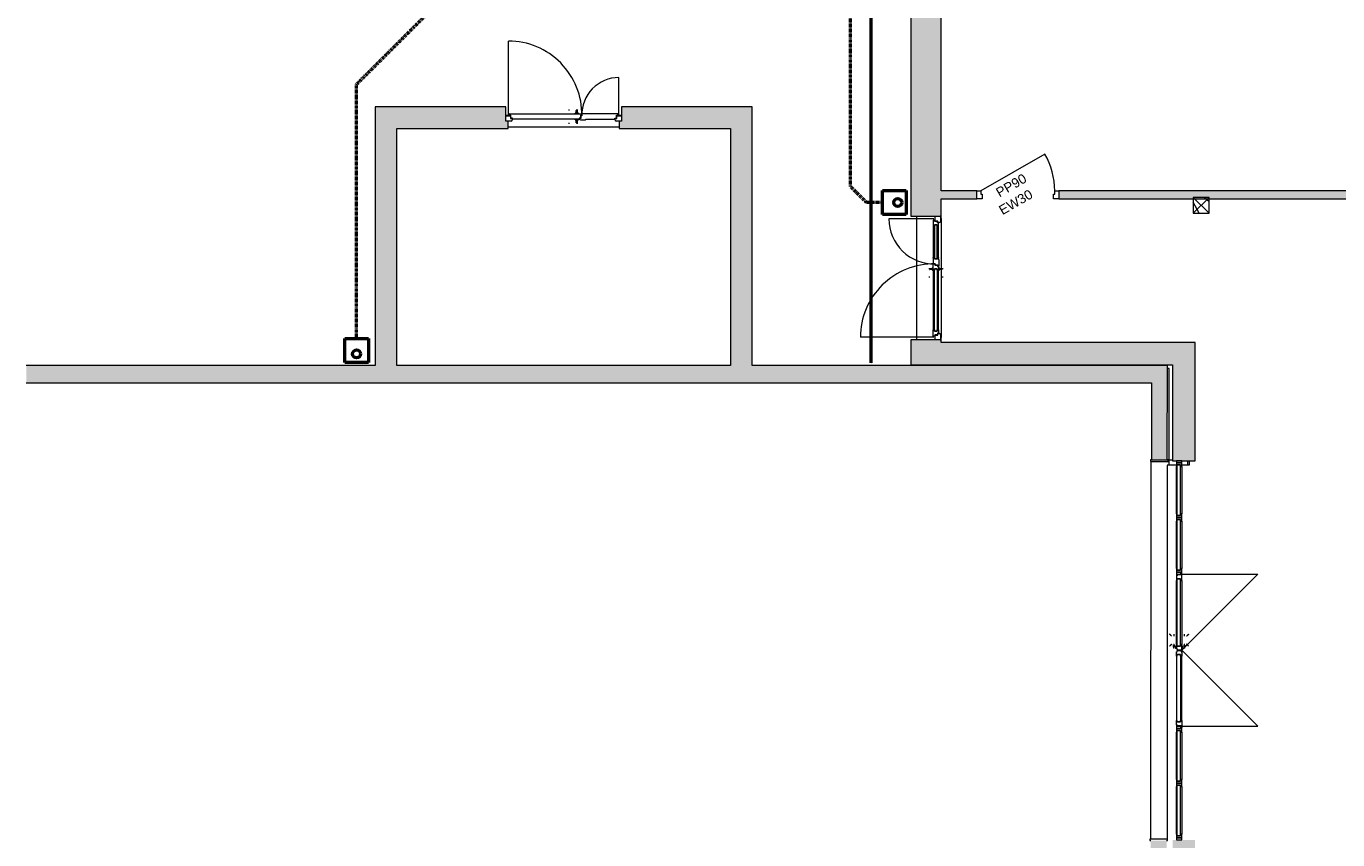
# Model space of a CAD drawing. Header units: millimetres. Extents: x -15787 to 43305, y -34460 to 16025.
# Tile 13 of 44: x -15787 to 734, y -6121 to 4137. Entities that reach past the tile are written whole.
import ezdxf

# ---------------------------------------------------------------- set-up
doc = ezdxf.new("R2010")
doc.units = ezdxf.units.MM
doc.linetypes.add('Caché', pattern=[3, 2, -1])
doc.linetypes.add('Center 1_4_', pattern=[13.49375, 6.35, -2.38125, 2.38125, -2.38125])
for name, color, linetype, lineweight in [('A-ANNO-NOTE', 131, 'Continuous', 9), ('A-COLS', 52, 'Continuous', 9), ('A-DETL', 90, 'Continuous', 50), ('A-DETL-GENF', 92, 'Continuous', 9), ('A-DOOR', 31, 'Continuous', 13), ('A-DOOR-FRAM', 31, 'Continuous', 13), ('A-DOOR-GLAZ', 31, 'Continuous', 13), ('A-FLOR', 192, 'Continuous', 9), ('A-WALL', 113, 'Continuous', 9), ('A-WALL-PATT', 111, 'Continuous', 9), ('I-WALL', 2, 'Continuous', 9)]:
    doc.layers.add(name, color=color, linetype=linetype, lineweight=lineweight)
doc.styles.add('Arial', font='arial.ttf', dxfattribs={"height": 120})

# ---------------------------------------------------------------- blocks, each defined once
blk = doc.blocks.new('Ouverture en rectangle - Ouverture en rectangle 480cm-7347521-RDC_Réseaux')
at = {"layer": 'A-DOOR-FRAM'}
for p, q in [((-2380, 110), (-2400, 110)), ((-2400, 110), (-2400, 100)), ((-2380, -110), (-2380, 110)), ((2400, 110), (2380, 110)), ((2380, 110), (2380, -110)), ((2400, 100), (2400, 110)), ((-2400, -100), (-2400, -110)), ((-2400, -110), (-2380, -110)), ((2380, -110), (2400, -110)), ((2400, -110), (2400, -100))]:
    blk.add_line(p, q, dxfattribs=at)
blk = doc.blocks.new('Poteau Bois - 200x200-8521368-RDC_Réseaux')
at = {"layer": 'A-COLS', "color": 30}
for p, q in [((100, 100), (-100, -100)), ((-100, 100), (100, -100))]:
    blk.add_line(p, q, dxfattribs=at)
blk = doc.blocks.new('PINT_ plein-vitré - P90 plein-8161181-RDC_Réseaux')
at = {"layer": 'A-DOOR', "color": 23}
blk.add_line((340, 514), (-465, 49), dxfattribs=at)
blk.add_arc((-465, 49), 930, 0, 30, dxfattribs=at)
at = {"layer": 'A-DOOR-FRAM', "color": 23}
for p, q in [((-515, 49), (-465, 49)), ((-515, -49), (-515, 49)), ((-465, 49), (-465, 9)), ((-465, 9), (-450, 9)), ((-450, 9), (-450, -49)), ((450, -49), (450, 9)), ((450, 9), (465, 9)), ((465, 49), (515, 49)), ((465, 9), (465, 49)), ((515, 49), (515, -49)), ((-450, -49), (-515, -49)), ((515, -49), (450, -49))]:
    blk.add_line(p, q, dxfattribs=at)
blk = doc.blocks.new('Porte d_entrée tierce - Panneau vitré - 150cm x 225cm - secondaire vitré-8487278-RDC_Réseaux')
at = {"layer": 'A-DETL-GENF', "color": 30}
for p, q in [((-747, -99), (-747, 828)), ((746, -99), (746, 468))]:
    blk.add_line(p, q, dxfattribs=at)
for centre, radius, start, end in [((-747, -99), 927, 359.1342, 90), ((746, -99), 567, 90, 181.416)]:
    blk.add_arc(centre, radius, start, end, dxfattribs=at)
at = {"layer": 'A-DOOR', "color": 23}
for p, q in [((-732, -105), (-732, -93)), ((-729, -90), (-659, -90)), ((-715, -108), (-729, -108)), ((-715, -140), (-715, -108)), ((-696, -143), (-712, -143)), ((-696, -158), (-696, -143)), ((-659, -158), (-696, -158)), ((-670, -107), (-670, -141)), ((-652, -107), (-670, -107)), ((-670, -141), (-652, -141)), ((96, -90), (-659, -90)), ((-659, -158), (96, -158)), ((-652, -97), (-652, -107)), ((-652, -141), (-652, -151)), ((100, -107), (100, -97)), ((118, -107), (100, -107)), ((100, -141), (118, -141)), ((100, -151), (100, -141)), ((107, -90), (177, -90)), ((144, -158), (107, -158)), ((118, -141), (118, -107)), ((144, -143), (144, -158)), ((160, -143), (144, -143)), ((167, -147), (149, -147)), ((149, -147), (149, -153)), ((149, -154), (149, -153)), ((160, -164), (227, -164)), ((163, -108), (163, -140)), ((177, -108), (163, -108)), ((180, -114), (167, -114)), ((167, -114), (167, -147)), ((180, -93), (180, -114)), ((180, -93), (180, -105)), ((253, -90), (183, -90)), ((229, -161), (229, -158)), ((229, -158), (253, -158)), ((242, -141), (242, -107)), ((242, -107), (260, -107)), ((260, -141), (242, -141)), ((659, -90), (253, -90)), ((253, -158), (659, -158)), ((260, -107), (260, -97)), ((260, -151), (260, -141)), ((652, -97), (652, -107)), ((652, -107), (670, -107)), ((670, -141), (652, -141)), ((652, -141), (652, -151)), ((729, -90), (659, -90)), ((659, -158), (696, -158)), ((670, -107), (670, -141)), ((696, -158), (696, -143)), ((696, -143), (712, -143)), ((715, -140), (715, -108)), ((715, -108), (729, -108)), ((732, -105), (732, -93))]:
    blk.add_line(p, q, dxfattribs=at)
at = {"layer": 'A-DOOR', "color": 30, "lineweight": 9}
for p, q in [((-718, -113), (-718, -114)), ((-700, -150), (-696, -150)), ((15, -33), (15, -35)), ((15, -35), (15, -44)), ((15, -44), (15, -46)), ((95, -90), (95, -81)), ((96, -81), (95, -81)), ((100, -81), (95, -81)), ((95, -90), (100, -90)), ((95, -90), (96, -90)), ((95, -166), (95, -158)), ((96, -158), (95, -158)), ((100, -158), (95, -158)), ((100, -81), (130, -81)), ((107, -90), (100, -90)), ((100, -158), (107, -158)), ((105, -81), (108, -77)), ((108, -77), (105, -81)), ((108, -78), (108, -46)), ((110, -77), (115, -77)), ((119, -81), (111, -81)), ((112, -81), (111, -81)), ((115, -77), (120, -77)), ((119, -81), (118, -81)), ((122, -33), (122, -78)), ((122, -77), (125, -81)), ((135, -81), (130, -81)), ((135, -81), (134, -81)), ((135, -81), (135, -90)), ((135, -158), (135, -166)), ((144, -150), (149, -150)), ((696, -150), (700, -150)), ((718, -114), (718, -113)), ((-718, -185), (-718, -181)), ((-718, -185), (-718, -188)), ((15, -201), (15, -203)), ((15, -203), (15, -212)), ((15, -212), (15, -214)), ((95, -166), (100, -166)), ((95, -166), (96, -166)), ((130, -166), (100, -166)), ((108, -170), (105, -166)), ((105, -166), (108, -170)), ((108, -201), (108, -169)), ((115, -170), (110, -170)), ((111, -167), (119, -167)), ((111, -167), (112, -167)), ((120, -170), (115, -170)), ((118, -167), (119, -167)), ((125, -166), (122, -170)), ((122, -169), (122, -214)), ((130, -166), (135, -166)), ((134, -166), (135, -166)), ((718, -181), (718, -185)), ((718, -188), (718, -185))]:
    blk.add_line(p, q, dxfattribs=at)
at = {"layer": 'A-DOOR', "color": 23}
for centre, radius, start, end in [((-729, -93), 3, 90, 180), ((-729, -105), 3, 180, 270), ((-712, -140), 3, 195, 255), ((-712, -140), 3, 180, 270), ((-659, -97), 7, 0, 90), ((-659, -151), 7, 270, 0), ((107, -97), 7, 90, 180), ((107, -151), 7, 180, 270), ((160, -153), 11, 180, 270), ((160, -153), 11, 187.9267, 195.8266), ((160, -153), 11, 207.0357, 270), ((160, -140), 3, 270, 0), ((160, -140), 3, 285, 345), ((177, -93), 3, 0, 90), ((177, -105), 3, 270, 0), ((183, -93), 3, 90, 180), ((227, -161), 2.5, 270, 0), ((227, -161), 2.5, 285, 345), ((253, -97), 7, 0, 90), ((253, -151), 7, 270, 0), ((659, -97), 7, 90, 180), ((659, -151), 7, 180, 270), ((712, -140), 3, 270, 0), ((712, -140), 3, 285, 345), ((729, -93), 3, 0, 90), ((729, -105), 3, 270, 360)]:
    blk.add_arc(centre, radius, start, end, dxfattribs=at)
for points, knots in [([(-732, -92), (-732, -92), (-732, -92), (-732, -91), (-732, -91), (-732, -91), (-732, -91), (-731, -91), (-731, -90), (-731, -90), (-731, -90), (-731, -90), (-731, -90), (-731, -90), (-730, -90), (-730, -90), (-730, -90), (-730, -90)], [-0.8571429, -0.8571429, -0.8571429, -0.8571429, -0.8214286, -0.7857143, -0.75, -0.7142857, -0.6785714, -0.6428571, -0.5714286, -0.5357143, -0.5, -0.4642857, -0.4285714, -0.3928571, -0.3571429, -0.2857143, -0.1428571, -0.1428571, -0.1428571, -0.1428571]), ([(-730, -107), (-730, -107), (-730, -107), (-730, -107), (-731, -107), (-731, -107), (-731, -107), (-731, -107), (-731, -107), (-731, -107), (-731, -106), (-731, -106), (-732, -106), (-732, -106), (-732, -106), (-732, -106), (-732, -105), (-732, -105), (-732, -105)], [-0.8571429, -0.8571429, -0.8571429, -0.8571429, -0.7142857, -0.6428571, -0.6071429, -0.5714286, -0.5357143, -0.5, -0.4642857, -0.4285714, -0.3928571, -0.3571429, -0.3214286, -0.2857143, -0.25, -0.2142857, -0.1785714, -0.1428571, -0.1428571, -0.1428571, -0.1428571]), ([(-659, -90), (-658, -90), (-657, -90), (-656, -90), (-656, -90), (-655, -91), (-655, -91), (-654, -91), (-654, -92), (-653, -92), (-653, -93), (-653, -94), (-652, -95), (-652, -96), (-652, -97)], [-1, -1, -1, -1, -0.833333, -0.75, -0.666667, -0.625, -0.583333, -0.5, -0.458333, -0.416667, -0.333333, -0.25, -0.166667, 0, 0, 0, 0]), ([(-652, -151), (-652, -151), (-652, -152), (-653, -153), (-653, -154), (-653, -155), (-654, -155), (-654, -156), (-655, -156), (-655, -156), (-656, -157), (-656, -157), (-657, -157), (-658, -158), (-659, -158)], [-1, -1, -1, -1, -0.833333, -0.75, -0.666667, -0.583333, -0.541667, -0.5, -0.416667, -0.375, -0.333333, -0.25, -0.166667, 0, 0, 0, 0]), ([(102, -92), (102, -92), (102, -92), (101, -92), (101, -93), (101, -94), (100, -95), (100, -96), (100, -97)], [-0.5, -0.5, -0.5, -0.5, -0.4583333, -0.4166667, -0.3333333, -0.25, -0.1666667, 0, 0, 0, 0]), ([(100, -151), (100, -151), (100, -152), (101, -153), (101, -154), (101, -155), (102, -155), (102, -155), (102, -155)], [-1, -1, -1, -1, -0.8333333, -0.75, -0.6666667, -0.5833333, -0.5416667, -0.5, -0.5, -0.5, -0.5]), ([(107, -90), (106, -90), (105, -90), (104, -90), (104, -90), (103, -91), (103, -91), (102, -91), (102, -91)], [-1, -1, -1, -1, -0.8333333, -0.75, -0.6666667, -0.625, -0.5833333, -0.5188929, -0.5188929, -0.5188929, -0.5188929]), ([(102, -156), (102, -156), (103, -156), (103, -156), (104, -157), (104, -157), (105, -157), (106, -158), (107, -158)], [-0.4811071, -0.4811071, -0.4811071, -0.4811071, -0.4166667, -0.375, -0.3333333, -0.25, -0.1666667, 0, 0, 0, 0]), ([(150, -158), (150, -158), (150, -157), (150, -157), (150, -157), (150, -157), (150, -157), (150, -157), (150, -157), (150, -156), (150, -156), (149, -156), (149, -156)], [0, 0, 0, 0, 0.142857, 0.285714, 0.357143, 0.428571, 0.5, 0.571429, 0.642857, 0.714286, 0.857143, 1, 1, 1, 1]), ([(178, -90), (178, -90), (178, -90), (178, -90), (179, -90), (179, -90), (179, -90), (179, -90), (179, -90), (179, -90), (179, -91), (179, -91), (180, -91), (180, -91), (180, -91), (180, -91), (180, -92), (180, -92), (180, -92)], [-0.8571429, -0.8571429, -0.8571429, -0.8571429, -0.7142857, -0.6428571, -0.6071429, -0.5714286, -0.5357143, -0.5, -0.4642857, -0.4285714, -0.3928571, -0.3571429, -0.3214286, -0.2857143, -0.25, -0.2142857, -0.1785714, -0.1428571, -0.1428571, -0.1428571, -0.1428571]), ([(180, -105), (180, -105), (180, -105), (180, -106), (180, -106), (180, -106), (180, -106), (179, -106), (179, -107), (179, -107), (179, -107), (179, -107), (179, -107), (179, -107), (178, -107), (178, -107), (178, -107), (178, -107)], [-0.8571429, -0.8571429, -0.8571429, -0.8571429, -0.8214286, -0.7857143, -0.75, -0.7142857, -0.6785714, -0.6428571, -0.5714286, -0.5357143, -0.5, -0.4642857, -0.4285714, -0.3928571, -0.3571429, -0.2857143, -0.1428571, -0.1428571, -0.1428571, -0.1428571]), ([(180, -92), (180, -92), (180, -92), (180, -91), (180, -91), (180, -91), (180, -91), (181, -91), (181, -91), (181, -90), (181, -90), (181, -90), (181, -90), (181, -90), (182, -90), (182, -90), (182, -90), (182, -90)], [0.1428571, 0.1428571, 0.1428571, 0.1428571, 0.1785714, 0.2142857, 0.25, 0.2857143, 0.3214286, 0.3571429, 0.3928571, 0.4285714, 0.4642857, 0.5, 0.5714286, 0.6071429, 0.6428571, 0.7142857, 0.8571429, 0.8571429, 0.8571429, 0.8571429]), ([(253, -90), (254, -90), (255, -90), (256, -90), (256, -90), (257, -91), (257, -91), (258, -91), (258, -92), (259, -92), (259, -93), (259, -94), (260, -95), (260, -96), (260, -97)], [0, 0, 0, 0, 0.166667, 0.25, 0.333333, 0.375, 0.416667, 0.5, 0.541667, 0.583333, 0.666667, 0.75, 0.833333, 1, 1, 1, 1]), ([(260, -151), (260, -151), (260, -152), (259, -153), (259, -154), (259, -155), (258, -155), (258, -156), (257, -156), (257, -156), (256, -157), (256, -157), (255, -157), (254, -158), (253, -158)], [0, 0, 0, 0, 0.166667, 0.25, 0.333333, 0.416667, 0.458333, 0.5, 0.583333, 0.666667, 0.708333, 0.75, 0.833333, 1, 1, 1, 1]), ([(659, -90), (658, -90), (657, -90), (656, -90), (656, -90), (655, -91), (655, -91), (654, -91), (654, -92), (653, -92), (653, -93), (653, -94), (652, -95), (652, -96), (652, -97)], [0, 0, 0, 0, 0.166667, 0.25, 0.333333, 0.375, 0.416667, 0.5, 0.541667, 0.583333, 0.666667, 0.75, 0.833333, 1, 1, 1, 1]), ([(652, -151), (652, -151), (652, -152), (653, -153), (653, -154), (653, -155), (654, -155), (654, -156), (655, -156), (655, -156), (656, -157), (656, -157), (657, -157), (658, -158), (659, -158)], [0, 0, 0, 0, 0.166667, 0.25, 0.333333, 0.416667, 0.458333, 0.5, 0.583333, 0.666667, 0.708333, 0.75, 0.833333, 1, 1, 1, 1]), ([(732, -92), (732, -92), (732, -92), (732, -91), (732, -91), (732, -91), (732, -91), (731, -91), (731, -91), (731, -90), (731, -90), (731, -90), (731, -90), (731, -90), (730, -90), (730, -90), (730, -90), (730, -90)], [0.1428571, 0.1428571, 0.1428571, 0.1428571, 0.1785714, 0.2142857, 0.25, 0.2857143, 0.3214286, 0.3571429, 0.3928571, 0.4285714, 0.4642857, 0.5, 0.5714286, 0.6071429, 0.6428571, 0.7142857, 0.8571429, 0.8571429, 0.8571429, 0.8571429]), ([(730, -107), (730, -107), (730, -107), (730, -107), (731, -107), (731, -107), (731, -107), (731, -107), (731, -107), (731, -107), (731, -106), (731, -106), (732, -106), (732, -106), (732, -106), (732, -106), (732, -105), (732, -105), (732, -105)], [0.1428571, 0.1428571, 0.1428571, 0.1428571, 0.2857143, 0.3571429, 0.3928571, 0.4285714, 0.4642857, 0.5, 0.5357143, 0.5714286, 0.6071429, 0.6428571, 0.6785714, 0.7142857, 0.75, 0.7857143, 0.8214286, 0.8571429, 0.8571429, 0.8571429, 0.8571429])]:
    blk.add_open_spline(points, degree=3, knots=knots, dxfattribs=at)
at = {"layer": 'A-DOOR', "color": 30, "lineweight": 9}
for points, knots in [([(110, -44), (110, -44), (110, -45), (110, -45), (109, -45), (109, -45), (109, -45), (109, -46), (109, -46), (109, -46), (108, -46), (108, -46), (108, -46), (108, -46)], [0, 0, 0, 0, 0.166667, 0.25, 0.333333, 0.375, 0.416667, 0.5, 0.583333, 0.666667, 0.75, 0.833333, 1, 1, 1, 1]), ([(122, -33), (122, -33), (122, -33), (122, -33), (121, -33), (121, -33), (121, -33), (121, -34), (121, -34), (121, -34), (120, -34), (120, -34), (120, -35), (120, -35)], [0, 0, 0, 0, 0.166667, 0.25, 0.333333, 0.416667, 0.5, 0.583333, 0.666667, 0.708333, 0.75, 0.833333, 1, 1, 1, 1]), ([(108, -201), (108, -201), (108, -201), (108, -201), (109, -201), (109, -201), (109, -201), (109, -202), (109, -202), (109, -202), (110, -202), (110, -202), (110, -203), (110, -203)], [0, 0, 0, 0, 0.166667, 0.25, 0.333333, 0.416667, 0.5, 0.583333, 0.666667, 0.708333, 0.75, 0.833333, 1, 1, 1, 1]), ([(120, -212), (120, -212), (120, -213), (120, -213), (121, -213), (121, -213), (121, -213), (121, -214), (121, -214), (121, -214), (122, -214), (122, -214), (122, -214), (122, -214)], [0, 0, 0, 0, 0.166667, 0.25, 0.333333, 0.375, 0.416667, 0.5, 0.583333, 0.666667, 0.75, 0.833333, 1, 1, 1, 1])]:
    blk.add_open_spline(points, degree=3, knots=knots, dxfattribs=at)
at = {"layer": 'A-DOOR-FRAM', "color": 23}
for p, q in [((-780, -178), (-780, -115)), ((-778, -113), (-721, -113)), ((-718, -115), (-718, -148)), ((-718, -148), (-703, -148)), ((-700, -150), (-700, -170)), ((700, -170), (700, -150)), ((702, -148), (718, -148)), ((718, -148), (718, -115)), ((720, -113), (777, -113)), ((780, -115), (780, -178)), ((-711, -181), (-778, -181)), ((777, -181), (711, -181))]:
    blk.add_line(p, q, dxfattribs=at)
for centre, radius, start, end in [((-778, -115), 2.5, 90, 180), ((-778, -115), 2.5, 105, 165), ((-721, -115), 2.5, 360, 90), ((-721, -115), 2.5, 15, 75), ((-703, -150), 2.5, 0, 90), ((702, -150), 2.5, 90, 180), ((720, -115), 2.5, 90, 180), ((720, -115), 2.5, 105, 165), ((777, -115), 2.5, 0, 90), ((777, -115), 2.5, 15, 75), ((-778, -178), 2.5, 180, 270), ((-778, -178), 2.5, 195, 255), ((-711, -170), 11, 270, 0), ((711, -170), 11, 180, 270), ((777, -178), 2.5, 270, 0), ((777, -178), 2.5, 285, 345)]:
    blk.add_arc(centre, radius, start, end, dxfattribs=at)
at = {"layer": 'A-DOOR-GLAZ', "color": 23}
for p, q in [((-670, -141), (-670, -107)), ((-670, -107), (118, -107)), ((118, -141), (-670, -141)), ((118, -107), (118, -141)), ((670, -107), (242, -107)), ((242, -107), (242, -141)), ((242, -141), (670, -141)), ((670, -141), (670, -107))]:
    blk.add_line(p, q, dxfattribs=at)
blk = doc.blocks.new('Porte d_entrée tierce - Panneau vitré - 140cm x 225cm-8599243-RDC_Réseaux')
at = {"layer": 'A-DETL-GENF', "color": 30}
for p, q in [((-697, 40), (-697, 967)), ((696, 40), (696, 507))]:
    blk.add_line(p, q, dxfattribs=at)
for centre, radius, start, end in [((-697, 40), 927, 359.1342, 90), ((696, 40), 467, 90, 181.7195)]:
    blk.add_arc(centre, radius, start, end, dxfattribs=at)
at = {"layer": 'A-DOOR', "color": 23}
for p, q in [((-682, 34), (-682, 46)), ((-679, 49), (227, 49)), ((-665, 31), (-679, 31)), ((-665, -1), (-665, 31)), ((213, 31), (213, -1)), ((227, 31), (213, 31)), ((230, 25), (217, 25)), ((217, 25), (217, -8)), ((230, 46), (230, 25)), ((230, 46), (230, 34)), ((679, 49), (233, 49)), ((665, -1), (665, 31)), ((665, 31), (679, 31)), ((682, 34), (682, 46)), ((-646, -4), (-662, -4)), ((-646, -19), (-646, -4)), ((194, -19), (-646, -19)), ((194, -4), (194, -19)), ((210, -4), (194, -4)), ((217, -8), (199, -8)), ((199, -8), (199, -14)), ((199, -15), (199, -14)), ((210, -25), (277, -25)), ((279, -22), (279, -19)), ((279, -19), (646, -19)), ((646, -19), (646, -4)), ((646, -4), (662, -4))]:
    blk.add_line(p, q, dxfattribs=at)
at = {"layer": 'A-DOOR', "color": 30, "lineweight": 9}
for p, q in [((-668, 26), (-668, 25)), ((65, 106), (65, 104)), ((65, 104), (65, 95)), ((65, 95), (65, 93)), ((145, 49), (145, 58)), ((146, 58), (145, 58)), ((150, 58), (145, 58)), ((150, 58), (180, 58)), ((155, 58), (158, 62)), ((158, 62), (155, 58)), ((158, 61), (158, 93)), ((160, 62), (165, 62)), ((169, 58), (161, 58)), ((162, 58), (161, 58)), ((165, 62), (170, 62)), ((169, 58), (168, 58)), ((172, 106), (172, 61)), ((172, 62), (175, 58)), ((185, 58), (180, 58)), ((185, 58), (184, 58)), ((185, 58), (185, 49)), ((668, 25), (668, 26)), ((-668, -46), (-668, -42)), ((-668, -46), (-668, -49)), ((-650, -11), (-646, -11)), ((65, -62), (65, -64)), ((65, -64), (65, -73)), ((65, -73), (65, -75)), ((145, -27), (145, -19)), ((145, -27), (150, -27)), ((145, -27), (146, -27)), ((180, -27), (150, -27)), ((158, -31), (155, -27)), ((155, -27), (158, -31)), ((158, -62), (158, -30)), ((165, -31), (160, -31)), ((161, -28), (169, -28)), ((161, -28), (162, -28)), ((170, -31), (165, -31)), ((168, -28), (169, -28)), ((175, -27), (172, -31)), ((172, -30), (172, -75)), ((180, -27), (185, -27)), ((184, -27), (185, -27)), ((185, -19), (185, -27)), ((194, -11), (199, -11)), ((646, -11), (650, -11)), ((668, -42), (668, -46)), ((668, -49), (668, -46))]:
    blk.add_line(p, q, dxfattribs=at)
at = {"layer": 'A-DOOR', "color": 23}
for centre, radius, start, end in [((-679, 46), 3, 90, 180), ((-679, 34), 3, 180, 270), ((227, 46), 3, 360, 90), ((227, 34), 3, 270, 0), ((233, 46), 3, 90, 180), ((679, 46), 3, 0, 90), ((679, 34), 3, 270, 360), ((-662, -1), 3, 195, 255), ((-662, -1), 3, 180, 270), ((210, -14), 11, 180, 270), ((210, -14), 11, 187.9267, 195.8266), ((210, -14), 11, 207.0357, 270), ((210, -1), 3, 270, 360), ((210, -1), 3, 285, 345), ((277, -22), 2.5, 270, 360), ((277, -22), 2.5, 285, 345), ((662, -1), 3, 270, 0), ((662, -1), 3, 285, 345)]:
    blk.add_arc(centre, radius, start, end, dxfattribs=at)
for points, knots in [([(-682, 47), (-682, 47), (-682, 47), (-682, 48), (-682, 48), (-682, 48), (-682, 48), (-681, 48), (-681, 49), (-681, 49), (-681, 49), (-681, 49), (-681, 49), (-681, 49), (-680, 49), (-680, 49), (-680, 49), (-680, 49)], [-0.8571429, -0.8571429, -0.8571429, -0.8571429, -0.8214286, -0.7857143, -0.75, -0.7142857, -0.6785714, -0.6428571, -0.5714286, -0.5357143, -0.5, -0.4642857, -0.4285714, -0.3928571, -0.3571429, -0.2857143, -0.1428571, -0.1428571, -0.1428571, -0.1428571]), ([(-680, 32), (-680, 32), (-680, 32), (-680, 32), (-681, 32), (-681, 32), (-681, 32), (-681, 32), (-681, 32), (-681, 32), (-681, 33), (-681, 33), (-682, 33), (-682, 33), (-682, 33), (-682, 33), (-682, 34), (-682, 34), (-682, 34)], [-0.8571429, -0.8571429, -0.8571429, -0.8571429, -0.7142857, -0.6428571, -0.6071429, -0.5714286, -0.5357143, -0.5, -0.4642857, -0.4285714, -0.3928571, -0.3571429, -0.3214286, -0.2857143, -0.25, -0.2142857, -0.1785714, -0.1428571, -0.1428571, -0.1428571, -0.1428571]), ([(228, 49), (228, 49), (228, 49), (228, 49), (229, 49), (229, 49), (229, 49), (229, 49), (229, 49), (229, 49), (229, 48), (229, 48), (230, 48), (230, 48), (230, 48), (230, 48), (230, 47), (230, 47), (230, 47)], [-0.8571429, -0.8571429, -0.8571429, -0.8571429, -0.7142857, -0.6428571, -0.6071429, -0.5714286, -0.5357143, -0.5, -0.4642857, -0.4285714, -0.3928571, -0.3571429, -0.3214286, -0.2857143, -0.25, -0.2142857, -0.1785714, -0.1428571, -0.1428571, -0.1428571, -0.1428571]), ([(230, 34), (230, 34), (230, 34), (230, 33), (230, 33), (230, 33), (230, 33), (229, 33), (229, 32), (229, 32), (229, 32), (229, 32), (229, 32), (229, 32), (228, 32), (228, 32), (228, 32), (228, 32)], [-0.8571429, -0.8571429, -0.8571429, -0.8571429, -0.8214286, -0.7857143, -0.75, -0.7142857, -0.6785714, -0.6428571, -0.5714286, -0.5357143, -0.5, -0.4642857, -0.4285714, -0.3928571, -0.3571429, -0.2857143, -0.1428571, -0.1428571, -0.1428571, -0.1428571]), ([(230, 47), (230, 47), (230, 47), (230, 48), (230, 48), (230, 48), (230, 48), (231, 48), (231, 48), (231, 49), (231, 49), (231, 49), (231, 49), (231, 49), (232, 49), (232, 49), (232, 49), (232, 49)], [0.1428571, 0.1428571, 0.1428571, 0.1428571, 0.1785714, 0.2142857, 0.25, 0.2857143, 0.3214286, 0.3571429, 0.3928571, 0.4285714, 0.4642857, 0.5, 0.5714286, 0.6071429, 0.6428571, 0.7142857, 0.8571429, 0.8571429, 0.8571429, 0.8571429]), ([(682, 47), (682, 47), (682, 47), (682, 48), (682, 48), (682, 48), (682, 48), (681, 48), (681, 48), (681, 49), (681, 49), (681, 49), (681, 49), (681, 49), (680, 49), (680, 49), (680, 49), (680, 49)], [0.1428571, 0.1428571, 0.1428571, 0.1428571, 0.1785714, 0.2142857, 0.25, 0.2857143, 0.3214286, 0.3571429, 0.3928571, 0.4285714, 0.4642857, 0.5, 0.5714286, 0.6071429, 0.6428571, 0.7142857, 0.8571429, 0.8571429, 0.8571429, 0.8571429]), ([(680, 32), (680, 32), (680, 32), (680, 32), (681, 32), (681, 32), (681, 32), (681, 32), (681, 32), (681, 32), (681, 33), (681, 33), (682, 33), (682, 33), (682, 33), (682, 33), (682, 34), (682, 34), (682, 34)], [0.1428571, 0.1428571, 0.1428571, 0.1428571, 0.2857143, 0.3571429, 0.3928571, 0.4285714, 0.4642857, 0.5, 0.5357143, 0.5714286, 0.6071429, 0.6428571, 0.6785714, 0.7142857, 0.75, 0.7857143, 0.8214286, 0.8571429, 0.8571429, 0.8571429, 0.8571429]), ([(200, -19), (200, -19), (200, -18), (200, -18), (200, -18), (200, -18), (200, -18), (200, -18), (200, -18), (200, -17), (200, -17), (199, -17), (199, -17)], [0, 0, 0, 0, 0.142857, 0.285714, 0.357143, 0.428571, 0.5, 0.571429, 0.642857, 0.714286, 0.857143, 1, 1, 1, 1])]:
    blk.add_open_spline(points, degree=3, knots=knots, dxfattribs=at)
at = {"layer": 'A-DOOR', "color": 30, "lineweight": 9}
for points, knots in [([(160, 95), (160, 95), (160, 94), (160, 94), (159, 94), (159, 94), (159, 94), (159, 93), (159, 93), (159, 93), (158, 93), (158, 93), (158, 93), (158, 93)], [0, 0, 0, 0, 0.166667, 0.25, 0.333333, 0.375, 0.416667, 0.5, 0.583333, 0.666667, 0.75, 0.833333, 1, 1, 1, 1]), ([(172, 106), (172, 106), (172, 106), (172, 106), (171, 106), (171, 106), (171, 106), (171, 105), (171, 105), (171, 105), (170, 105), (170, 105), (170, 104), (170, 104)], [0, 0, 0, 0, 0.166667, 0.25, 0.333333, 0.416667, 0.5, 0.583333, 0.666667, 0.708333, 0.75, 0.833333, 1, 1, 1, 1]), ([(158, -62), (158, -62), (158, -62), (158, -62), (159, -62), (159, -62), (159, -62), (159, -63), (159, -63), (159, -63), (160, -63), (160, -63), (160, -64), (160, -64)], [0, 0, 0, 0, 0.166667, 0.25, 0.333333, 0.416667, 0.5, 0.583333, 0.666667, 0.708333, 0.75, 0.833333, 1, 1, 1, 1]), ([(170, -73), (170, -73), (170, -74), (170, -74), (171, -74), (171, -74), (171, -74), (171, -75), (171, -75), (171, -75), (172, -75), (172, -75), (172, -75), (172, -75)], [0, 0, 0, 0, 0.166667, 0.25, 0.333333, 0.375, 0.416667, 0.5, 0.583333, 0.666667, 0.75, 0.833333, 1, 1, 1, 1])]:
    blk.add_open_spline(points, degree=3, knots=knots, dxfattribs=at)
at = {"layer": 'A-DOOR-FRAM', "color": 23}
for p, q in [((-730, -39), (-730, 24)), ((-728, 26), (-671, 26)), ((-668, 24), (-668, -9)), ((668, -9), (668, 24)), ((670, 26), (727, 26)), ((730, 24), (730, -39)), ((-661, -42), (-728, -42)), ((-668, -9), (-653, -9)), ((-650, -11), (-650, -31)), ((650, -31), (650, -11)), ((652, -9), (668, -9)), ((727, -42), (661, -42))]:
    blk.add_line(p, q, dxfattribs=at)
for centre, radius, start, end in [((-728, 24), 2.5, 90, 180), ((-728, 24), 2.5, 105, 165), ((-671, 24), 2.5, 360, 90), ((-671, 24), 2.5, 15, 75), ((670, 24), 2.5, 90, 180), ((670, 24), 2.5, 105, 165), ((727, 24), 2.5, 0, 90), ((727, 24), 2.5, 15, 75), ((-728, -39), 2.5, 180, 270), ((-728, -39), 2.5, 195, 255), ((-661, -31), 11, 270, 0), ((-653, -11), 2.5, 360, 90), ((652, -11), 2.5, 90, 180), ((661, -31), 11, 180, 270), ((727, -39), 2.5, 270, 360), ((727, -39), 2.5, 285, 345)]:
    blk.add_arc(centre, radius, start, end, dxfattribs=at)
blk = doc.blocks.new('Ensemble menuisé - Porte 2v _ chassis fixes latéraux adaptatifs - 4264x2212mm _ Porte 2vantaux _ 1fixe Droite et 1fixes Gauche_478x210-8520202-RDC_Réseaux')
at = {"layer": 'A-DETL-GENF', "color": 30}
for p, q in [((-958, 931.5), (0, -26.5)), ((-958, -26.5), (-958, 931.5)), ((958, 931.5), (0, -26.5)), ((958, -26.5), (958, 931.5))]:
    blk.add_line(p, q, dxfattribs=at)
at = {"layer": 'A-DOOR', "color": 23}
for p, q in [((-2363, -26.5), (-2388, -26.5)), ((-2388, -26.5), (-2388, -91.5)), ((-2388, -91.5), (-2363, -91.5)), ((-2363, -91.5), (-2363, -26.5)), ((2388, -26.5), (2363, -26.5)), ((2363, -26.5), (2363, -91.5)), ((2363, -91.5), (2388, -91.5)), ((2388, -91.5), (2388, -26.5))]:
    blk.add_line(p, q, dxfattribs=at)
blk = doc.blocks.new('Menuiserie Métallique Chassis fixe - Chassis fixe vitré-8554776-RDC_Réseaux')
at = {"layer": 'A-DOOR-FRAM', "color": 23}
for p, q in [((-299.5, 65), (-344.5, 65)), ((-344.5, 65), (-344.5, 0)), ((-319.5, 5), (-319.5, 50)), ((-319.5, 50), (-299.5, 50)), ((-299.5, 5), (-319.5, 5)), ((-299.5, 50), (-299.5, 65)), ((-299.5, 65), (299.5, 65)), ((-299.5, 0), (-299.5, 5)), ((344.5, 65), (299.5, 65)), ((299.5, 65), (299.5, 50)), ((299.5, 50), (319.5, 50)), ((319.5, 5), (299.5, 5)), ((299.5, 5), (299.5, 0)), ((299.5, 0), (344.5, 0)), ((319.5, 50), (319.5, 5)), ((344.5, 0), (344.5, 65)), ((-344.5, 0), (-299.5, 0)), ((299.5, 0), (-299.5, 0))]:
    blk.add_line(p, q, dxfattribs=at)
at = {"layer": 'A-DOOR-GLAZ', "color": 23}
for p, q in [((319.5, 50), (-319.5, 50)), ((-319.5, 50), (-319.5, 5)), ((-319.5, 5), (319.5, 5)), ((319.5, 5), (319.5, 50))]:
    blk.add_line(p, q, dxfattribs=at)
blk = doc.blocks.new('Menuiserie Metallique Chassis porte double - Chassis porte vitrée double-8554777-RDC_Réseaux')
at = {"layer": 'A-DOOR', "color": 30, "lineweight": 9}
for p, q in [((-204, 95), (-179, 95)), ((-76, 95), (-76, 105)), ((-76, 95), (-64, 95)), ((-76, 95), (-76, 95)), ((-64, 105), (-39, 105)), ((-39, 95), (-64, 95)), ((-56, 65), (-56, 77)), ((-56, 65), (-56, 77)), ((-56, 77), (-56, 77)), ((-44, 77), (-56, 77)), ((-56, 77), (-56, 77)), ((-56, 77), (-56, 77)), ((-44, 77), (-34, 77)), ((-26, 105), (-39, 105)), ((-21, 77), (-34, 77)), ((-26, 105), (-27, 105)), ((-26, 105), (-26, 95)), ((-21, 77), (-22, 77)), ((-21, 77), (-22, 77)), ((-21, 77), (-22, 77)), ((-21, 77), (-21, 65)), ((-21, 77), (-21, 65)), ((-179, -30), (-204, -30)), ((-76, -40), (-76, -30)), ((-76, -30), (-76, -30)), ((-64, -30), (-76, -30)), ((-64, -30), (-39, -30)), ((-39, -40), (-64, -40)), ((-56, -13), (-56, 0)), ((-56, -13), (-56, 0)), ((-56, -13), (-44, -13)), ((-56, -13), (-56, -13)), ((-56, -13), (-56, -13)), ((-56, -13), (-56, -13)), ((-34, -13), (-44, -13)), ((-39, -40), (-26, -40)), ((-34, -13), (-21, -13)), ((-27, -40), (-26, -40)), ((-26, -30), (-26, -40)), ((-22, -13), (-21, -13)), ((-22, -13), (-21, -13)), ((-22, -13), (-21, -13)), ((-21, 0), (-21, -13)), ((-21, 0), (-21, -13))]:
    blk.add_line(p, q, dxfattribs=at)
for points in [[(-204, 152), (-204, 152), (-203, 152), (-203, 152), (-202, 151), (-201, 150), (-201, 149), (-200, 149), (-199, 148), (-198, 146), (-197, 146), (-196, 145), (-195, 144), (-194, 143), (-194, 142), (-193, 142), (-192, 141), (-191, 140), (-190, 139), (-190, 138), (-189, 138), (-188, 137), (-187, 136), (-186, 135), (-186, 134), (-185, 134), (-184, 133), (-183, 132), (-183, 131), (-182, 131), (-181, 130), (-180, 129), (-180, 128), (-179, 128), (-179, 127), (-179, 127)], [(-51, 152), (-51, 152), (-51, 152), (-52, 152), (-53, 151), (-54, 150), (-54, 149), (-55, 149), (-56, 148), (-57, 146), (-58, 146), (-59, 145), (-60, 144), (-60, 143), (-61, 142), (-62, 142), (-63, 141), (-64, 140), (-64, 139), (-65, 138), (-66, 138), (-67, 137), (-68, 136), (-68, 135), (-69, 134), (-70, 134), (-71, 133), (-72, 132), (-72, 131), (-73, 131), (-74, 130), (-75, 129), (-75, 128), (-76, 128), (-76, 127), (-76, 127)], [(-179, -63), (-179, -63), (-179, -63), (-180, -63), (-180, -64), (-181, -65), (-182, -66), (-183, -66), (-184, -67), (-185, -69), (-186, -69), (-186, -70), (-187, -71), (-188, -72), (-189, -73), (-190, -73), (-190, -74), (-191, -75), (-192, -76), (-193, -77), (-194, -77), (-194, -78), (-195, -79), (-196, -80), (-197, -81), (-197, -81), (-198, -82), (-199, -83), (-200, -84), (-201, -84), (-201, -85), (-202, -86), (-203, -87), (-203, -87), (-204, -88), (-204, -88)], [(-76, -63), (-76, -63), (-76, -63), (-75, -63), (-75, -64), (-74, -65), (-73, -66), (-72, -66), (-71, -67), (-70, -69), (-69, -69), (-68, -70), (-68, -71), (-67, -72), (-66, -73), (-65, -73), (-64, -74), (-64, -75), (-63, -76), (-62, -77), (-61, -77), (-60, -78), (-60, -79), (-59, -80), (-58, -81), (-57, -81), (-57, -82), (-56, -83), (-55, -84), (-54, -84), (-54, -85), (-53, -86), (-52, -87), (-51, -87), (-51, -88), (-51, -88)]]:
    blk.add_open_spline(points, degree=3, knots=[0, 0, 0, 0, 0.083333, 0.125, 0.166667, 0.208333, 0.229167, 0.25, 0.291667, 0.333333, 0.354167, 0.375, 0.395833, 0.416667, 0.4375, 0.458333, 0.479167, 0.5, 0.520833, 0.541667, 0.5625, 0.583333, 0.604167, 0.625, 0.645833, 0.666667, 0.6875, 0.708333, 0.75, 0.770833, 0.791667, 0.833333, 0.875, 0.916667, 1, 1, 1, 1], dxfattribs=at)
at = {"layer": 'A-DOOR-FRAM', "color": 23}
for p, q in [((-975, 65), (-985, 65)), ((-985, 65), (-985, 0)), ((-985, 0), (-940, 0)), ((-975, 55), (-975, 65)), ((-960, 55), (-975, 55)), ((-882, 65), (-972, 65)), ((-972, 65), (-972, 60)), ((-972, 60), (-952, 60)), ((-960, 5), (-960, 55)), ((-940, 5), (-960, 5)), ((-952, 60), (-952, 7)), ((-952, 7), (-937, 7)), ((-940, 0), (-940, 5)), ((-937, 7), (-937, 0)), ((-937, 0), (-882, 0)), ((-902, 5), (-902, 50)), ((-902, 50), (-882, 50)), ((-882, 5), (-902, 5)), ((-882, 65), (-74, 65)), ((-882, 50), (-882, 65)), ((-882, 0), (-882, 5)), ((-74, 0), (-882, 0)), ((16, 65), (-74, 65)), ((-74, 65), (-74, 50)), ((-74, 50), (-54, 50)), ((-54, 5), (-74, 5)), ((-74, 5), (-74, 0)), ((-74, 0), (-19, 0)), ((-54, 50), (-54, 5)), ((-19, 0), (-19, 7)), ((-19, 7), (-4, 7)), ((-4, 7), (-4, 60)), ((-4, 60), (16, 60)), ((4, 60), (19, 60)), ((4, 7), (4, 60)), ((19, 7), (4, 7)), ((16, 60), (16, 65)), ((19, 60), (19, 65)), ((19, 65), (74, 65)), ((19, 0), (19, 7)), ((54, 50), (54, 5)), ((74, 50), (54, 50)), ((54, 5), (74, 5)), ((883, 65), (74, 65)), ((74, 65), (74, 50)), ((74, 5), (74, 0)), ((883, 50), (883, 65)), ((883, 65), (973, 65)), ((903, 50), (883, 50)), ((883, 5), (903, 5)), ((883, 0), (883, 5)), ((938, 0), (883, 0)), ((903, 5), (903, 50)), ((953, 7), (938, 7)), ((938, 7), (938, 0)), ((960, 5), (940, 5)), ((940, 5), (940, 0)), ((953, 60), (953, 7)), ((973, 60), (953, 60)), ((975, 55), (960, 55)), ((960, 55), (960, 5)), ((973, 65), (973, 60)), ((985, 65), (975, 65)), ((975, 65), (975, 55)), ((985, 0), (985, 65)), ((74, 0), (19, 0)), ((74, 0), (883, 0)), ((940, 0), (985, 0))]:
    blk.add_line(p, q, dxfattribs=at)
at = {"layer": 'A-DOOR-GLAZ', "color": 23}
for p, q in [((-54, 50), (-902, 50)), ((-902, 50), (-902, 5)), ((-902, 5), (-54, 5)), ((-54, 5), (-54, 50)), ((54, 50), (903, 50)), ((54, 5), (54, 50)), ((903, 5), (54, 5)), ((903, 50), (903, 5))]:
    blk.add_line(p, q, dxfattribs=at)

msp = doc.modelspace()

# ---------------------------------------------------------------- hatches: boundary and pattern name
at = {"layer": 'A-COLS'}
h = msp.add_hatch(dxfattribs=at)
h.set_pattern_fill('FP_1', color=30, style=0, pattern_type=2)
h.set_pattern_definition([(108.435, (108.29, 0), (-416.501, 832.9995), [158.05, -1159.04]), (139.399, (58.31, 149.94), (-2499.0106, 2082.4868), [76.8, -3763.143]), (136.848, (416.5, 199.92), (-6247.54026, 5830.95774), [182.691, -8951.868]), (109.983, (283.22, 324.87), (-1249.49393, 3332.00266), [97.5, -4777.508]), (90, (249.9, 0), (-416.5, 416.5), [83.3, -333.2]), (118.443, (249.9, 83.3), (2915.50714, -5414.4963), [227.365, -11140.87]), (84.289, (141.61, 283.22), (-416.5263, -3748.4969), [83.716, -4102.058]), (129.806, (149.94, 366.52), (1666.0152, -2082.4865), [65.06, -3187.91])])
h.paths.add_polyline_path([(-1087.7, 1978.5), (-1087.7, 1778.5), (-887.7, 1778.5), (-887.7, 1978.5)])
at = {"layer": 'A-WALL-PATT'}
h = msp.add_hatch(color=30, dxfattribs=at)
h.paths.add_polyline_path([(-4261, -134.1), (-4261, 211.7), (-4271, 211.7), (-4271, 181.7), (-4642, 181.7), (-4642, -134.1), (-4485.2, -134.1)])
h.paths.add_polyline_path([(-4261, 1711.7), (-4261, 11844), (-4642, 11844), (-4642, 1741.7), (-4271, 1741.7), (-4271, 1711.7)])
h = msp.add_hatch(color=30, dxfattribs=at)
h.paths.add_polyline_path([(-9900.7, 2846.5), (-9717, 2846.5), (-9717, 2941.5), (-9747, 2941.5), (-9747, 3119.5), (-11392, 3119.5), (-11392, 2846.5), (-10136.1, 2846.5)])
h.paths.add_polyline_path([(-6915, 2846.5), (-6642, 2846.5), (-6642, 3119.5), (-8287, 3119.5), (-8287, 2941.5), (-8317, 2941.5), (-8317, 2846.5), (-8252.5, 2846.5)])
for color, points in [(30, [(-11119, -140.2), (-11119, 2846.5), (-11392, 2846.5), (-11392, -140.2)]), (30, [(-6642, -140.2), (-6642, 2846.5), (-6915, 2846.5), (-6915, -140.2)]), (30, [(-1063.7, -134.1), (-1063.7, 148.9), (-4261, 148.9), (-4261, -134.1), (-1346.7, -134.1)]), (256, [(-1612.8, -360.2), (-1412.8, -360.2), (-1412.5, -140.2), (-15787, -140.2), (-15787, -360.2), (-2601.5, -360.2)])]:
    msp.add_hatch(color=color, dxfattribs=at).paths.add_polyline_path(points)
h = msp.add_hatch(color=30, dxfattribs=at)
h.paths.add_polyline_path([(3971.1, 1962.5), (3971.1, 2060.5), (3524.1, 2060.5), (3524.1, 1962.5)])
h.paths.add_polyline_path([(2494.1, 1962.5), (2494.1, 2060.5), (-2781, 2060.5), (-2781, 1962.5), (-717.9, 1962.5)])
h.paths.add_polyline_path([(-3811, 1962.5), (-3811, 2060.5), (-4261, 2060.5), (-4261, 1962.5)])
h = msp.add_hatch(color=30, dxfattribs=at)
h.paths.add_polyline_path([(-1063.7, -6228.3), (-1063.7, -6121.5), (-1346.7, -6121.5), (-1346.7, -6228.3)])
h.paths.add_polyline_path([(-1346.7, -1341.5), (-1063.7, -1341.5), (-1063.7, -134.1), (-1346.7, -134.1), (-1346.7, -970.2)])
h = msp.add_hatch(color=256, dxfattribs=at)
h.paths.add_polyline_path([(-1621.7, -7643.1), (-1424.1, -7643.1), (-1421.7, -6130.9), (-1621.7, -6130.6), (-1624.1, -7643.1)])
h.paths.add_polyline_path([(-1414.3, -1330.9), (-1412.8, -360.2), (-1612.8, -360.2), (-1614.3, -1330.6), (-1612.8, -1330.6)])

# ---------------------------------------------------------------- linework, layer by layer
at = {"layer": 'A-COLS', "color": 30}
for p, q in [((-887.7, 1978.5), (-1087.7, 1978.5)), ((-1087.7, 1978.5), (-1087.7, 1778.5)), ((-887.7, 1778.5), (-887.7, 1978.5)), ((-1087.7, 1778.5), (-887.7, 1778.5))]:
    msp.add_line(p, q, dxfattribs=at)
at = {"layer": 'A-DETL', "linetype": 'Center 1_4_'}
for p, q in [((-5402, 2114.5), (-5402, 12274.5)), ((-11625, 3405), (-5402, 9628)), ((-11625, 198.8), (-11625, 3405)), ((-5202, 1914.5), (-5402, 2114.5)), ((-5002, 1914.5), (-5202, 1914.5))]:
    msp.add_line(p, q, dxfattribs=at)
at = {"layer": 'A-DETL', "linetype": 'Caché'}
msp.add_line((-5142, -111.1), (-5142, 12004), dxfattribs=at)
at = {"layer": 'A-DETL'}
for p, q in [((-5002, 1764.5), (-5002, 2064.5)), ((-5002, 2064.5), (-4702, 2064.5)), ((-4702, 2064.5), (-4702, 1764.5)), ((-4702, 1764.5), (-5002, 1764.5)), ((-11775, 198.8), (-11475, 198.8)), ((-11775, -101.2), (-11775, 198.8)), ((-11475, 198.8), (-11475, -101.2)), ((-11475, -101.2), (-11775, -101.2))]:
    msp.add_line(p, q, dxfattribs=at)
for centre in [(-4809.2, 1914.5), (-11625, 5.9)]:
    msp.add_circle(centre, 50, dxfattribs=at)
at = {"layer": 'A-FLOR', "color": 30}
for p, q in [((-8317, 2864.5), (-9717, 2864.5)), ((-1296.7, -1396.9), (-1414.4, -1396.9)), ((-1414.4, -1396.9), (-1414.4, -6110.9)), ((-1139.2, -1396.9), (-1231.7, -1396.9)), ((-1139.2, -1341.5), (-1139.2, -1396.9))]:
    msp.add_line(p, q, dxfattribs=at)
at = {"layer": 'A-FLOR'}
msp.add_line((-1621.7, -6110.6), (-1614.4, -1350.6), dxfattribs=at)
at = {"layer": 'A-WALL', "color": 23, "lineweight": 13}
for p, q in [((-4642, 11844), (-4642, 1741.7)), ((-4261, 2060.5), (-4261, 11463)), ((-9747, 3119.5), (-11392, 3119.5)), ((-11392, 3119.5), (-11392, -140.2)), ((-9747, 2941.5), (-9747, 3119.5)), ((-6642, 3119.5), (-8287, 3119.5)), ((-8287, 3119.5), (-8287, 2941.5)), ((-6642, -140.2), (-6642, 3119.5)), ((-11119, 2846.5), (-9717, 2846.5)), ((-11119, -140.2), (-11119, 2846.5)), ((-9717, 2941.5), (-9747, 2941.5)), ((-9717, 2846.5), (-9717, 2941.5)), ((-8287, 2941.5), (-8317, 2941.5)), ((-8317, 2941.5), (-8317, 2846.5)), ((-8317, 2846.5), (-6915, 2846.5)), ((-6915, 2846.5), (-6915, -140.2)), ((-4261, 1711.7), (-4261, 1962.5)), ((-4642, 1741.7), (-4271, 1741.7)), ((-4271, 1741.7), (-4271, 1711.7)), ((-4271, 1711.7), (-4261, 1711.7)), ((-4271, 181.7), (-4642, 181.7)), ((-4642, 181.7), (-4642, -134.1)), ((-4261, 211.7), (-4271, 211.7)), ((-4271, 211.7), (-4271, 181.7)), ((-4261, 148.9), (-4261, 211.7)), ((-1063.7, 148.9), (-4261, 148.9)), ((-1063.7, -1341.5), (-1063.7, 148.9)), ((-4642, -134.1), (-1346.7, -134.1)), ((-1346.7, -134.1), (-1346.7, -1341.5)), ((-1346.7, -1341.5), (-1063.7, -1341.5))]:
    msp.add_line(p, q, dxfattribs=at)
at = {"layer": 'A-WALL', "color": 30}
for p, q in [((-9747, 3014.5), (-9696, 3014.5)), ((-8790, 3014.5), (-8787, 3014.5)), ((-8338, 3014.5), (-8287, 3014.5)), ((-4566.5, 181.7), (-4566.5, 1741.7)), ((-4261, 1711.7), (-4261, 1082.8)), ((-4261, 1070.3), (-4261, 211.7)), ((-4566.5, -140.2), (-4566.5, -134.1)), ((-1389.2, -176.6), (-1412.6, -176.6)), ((-1389.2, -1396.9), (-1389.2, -176.6)), ((-1389.2, -1331.5), (-1346.7, -1331.5)), ((-1159.2, -1341.5), (-1159.2, -1396.9))]:
    msp.add_line(p, q, dxfattribs=at)
at = {"layer": 'A-WALL', "lineweight": 13}
for p, q in [((-11392, -140.2), (-15787, -140.2)), ((-6915, -140.2), (-11119, -140.2)), ((-1412.5, -140.2), (-6642, -140.2)), ((-1414.3, -1330.9), (-1412.5, -140.2)), ((-15787, -360.2), (-1612.8, -360.2)), ((-1612.8, -360.2), (-1614.3, -1330.6)), ((-1614.3, -1330.6), (-1414.3, -1330.9))]:
    msp.add_line(p, q, dxfattribs=at)
at = {"layer": 'I-WALL', "color": 23, "lineweight": 13}
for p, q in [((-3811, 2060.5), (-4261, 2060.5)), ((-3811, 1962.5), (-3811, 2060.5)), ((2494.1, 2060.5), (-2781, 2060.5)), ((-2781, 2060.5), (-2781, 1962.5)), ((-4261, 1962.5), (-3811, 1962.5)), ((-2781, 1962.5), (2494.1, 1962.5))]:
    msp.add_line(p, q, dxfattribs=at)

# ---------------------------------------------------------------- block references
at = {"layer": 'A-COLS', "color": 30, "rotation": 0.0001649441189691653}
msp.add_blockref('Poteau Bois - 200x200-8521368-RDC_Réseaux', (-987.7, 1878.5), dxfattribs=at)
at = {"layer": 'A-DETL-GENF', "color": 30}
msp.add_blockref('Porte d_entrée tierce - Panneau vitré - 140cm x 225cm-8599243-RDC_Réseaux', (-9017, 2983), dxfattribs=at)
at = {"layer": 'A-DETL-GENF', "color": 30, "rotation": 89.99999999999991}
msp.add_blockref('Porte d_entrée tierce - Panneau vitré - 150cm x 225cm - secondaire vitré-8487278-RDC_Réseaux', (-4451.5, 961.7), dxfattribs=at)
at = {"layer": 'A-DOOR', "color": 23}
msp.add_blockref('PINT_ plein-vitré - P90 plein-8161181-RDC_Réseaux', (-3296, 2011.5), dxfattribs=at)
at = {"layer": 'A-DOOR', "color": 23, "rotation": 269.9999999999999}
msp.add_blockref('Ensemble menuisé - Porte 2v _ chassis fixes latéraux adaptatifs - 4264x2212mm _ Porte 2vantaux _ 1fixe Droite et 1fixes Gauche_478x210-8520202-RDC_Réseaux', (-1205.2, -3731.5), dxfattribs=at)
at = {"layer": 'A-DOOR-FRAM', "rotation": 89.91162832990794}
msp.add_blockref('Ouverture en rectangle - Ouverture en rectangle 480cm-7347521-RDC_Réseaux', (-1518, -3730.8), dxfattribs=at)
at = {"layer": 'A-DOOR-FRAM', "color": 23, "rotation": 269.9999999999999}
for name, p in [('Menuiserie Métallique Chassis fixe - Chassis fixe vitré-8554776-RDC_Réseaux', (-1296.7, -1713)), ('Menuiserie Métallique Chassis fixe - Chassis fixe vitré-8554776-RDC_Réseaux', (-1296.7, -2402)), ('Menuiserie Metallique Chassis porte double - Chassis porte vitrée double-8554777-RDC_Réseaux', (-1296.7, -3731.5)), ('Menuiserie Métallique Chassis fixe - Chassis fixe vitré-8554776-RDC_Réseaux', (-1296.7, -5061)), ('Menuiserie Métallique Chassis fixe - Chassis fixe vitré-8554776-RDC_Réseaux', (-1296.7, -5750))]:
    msp.add_blockref(name, p, dxfattribs=at)

# ---------------------------------------------------------------- next in the draw order: texts
at = {"layer": 'A-ANNO-NOTE', "color": 30, "insert": (-3587.3, 2080.5), "char_height": 120, "width": 513.08, "attachment_point": 1, "rotation": 30, "style": 'Arial', "bg_fill": 3, "box_fill_scale": 1.25, "bg_fill_color": 256, "bg_fill_true_color": 13158600, "bg_fill_transparency": 0}
msp.add_mtext('PP90', dxfattribs=at)

# ---------------------------------------------------------------- next in the draw order: texts
at = {"layer": 'A-ANNO-NOTE', "color": 30, "insert": (-3550.2, 1857.5), "char_height": 120, "width": 609.282, "attachment_point": 1, "rotation": 30, "style": 'Arial', "bg_fill": 3, "box_fill_scale": 1.25, "bg_fill_color": 256, "bg_fill_true_color": 13158600, "bg_fill_transparency": 0}
msp.add_mtext('EW30', dxfattribs=at)

doc.saveas('drawing.dxf')
